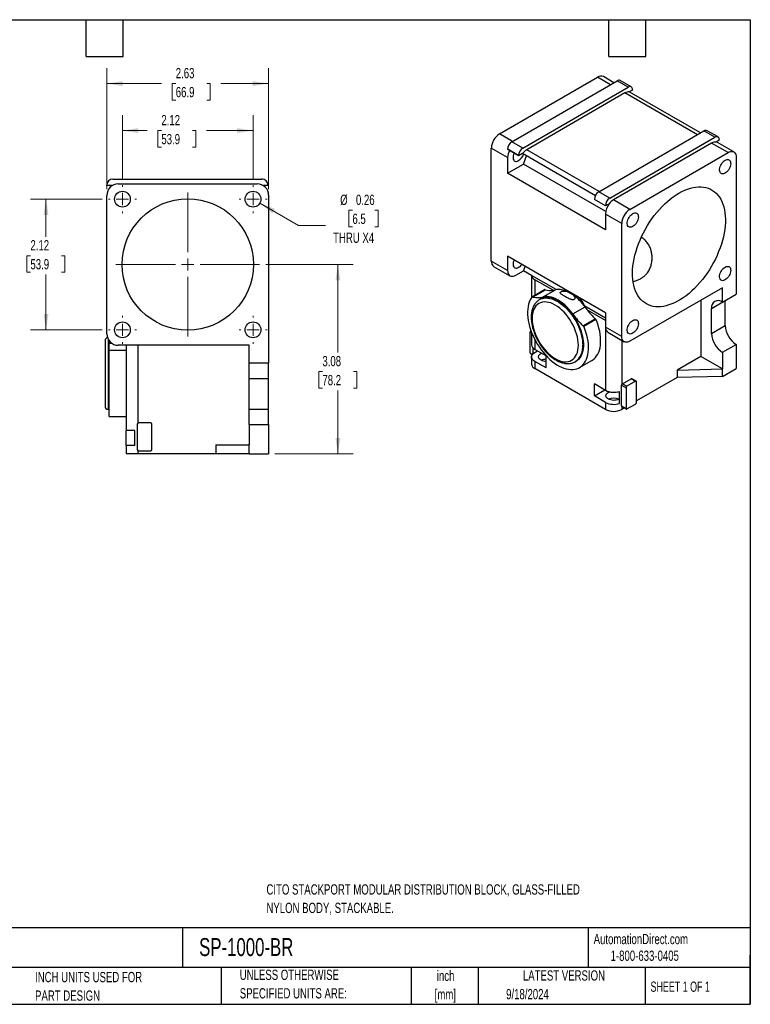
# Model space of a CAD drawing. Header units: inches. Extents: x 0.5 to 21.5, y 0.5 to 16.5.
# Tile 2 of 2: x 9.6 to 21.5, y 0.5 to 16.5. Entities that reach past the tile are written whole.
import ezdxf

# ---------------------------------------------------------------- set-up
doc = ezdxf.new("R2010")
doc.units = ezdxf.units.IN
doc.header["$LTSCALE"] = 2
doc.header["$MEASUREMENT"] = 0
doc.layers.add('TEXT', color=140, linetype='Continuous', lineweight=25)
doc.styles.add('SLDTEXTSTYLE0', font='TXT', dxfattribs={"width": 0.7})
doc.styles.add('SLDTEXTSTYLE1', font='TXT', dxfattribs={"width": 0.65})
doc.dimstyles.new('SLDDIMSTYLE1', dxfattribs={"dimtxt": 0.169922, "dimasz": 0.26, "dimexe": 0, "dimexo": 0.0625, "dimgap": 0.04248, "dimtad": 0, "dimtih": 1, "dimtoh": 1, "dimrnd": 1e-09, "dimzin": 12, "dimdsep": 46, "dimtxsty": 'SLDTEXTSTYLE0', "dimsah": 1, "dimcen": 0.09, "dimadec": 0, "dimazin": 3, "dimtfac": 1, "dimtofl": 0, "dimtmove": 0, "dimatfit": 3, "dimfxl": 0, "dimfrac": 2, "dimtolj": 1, "dimtzin": 12, "dimarcsym": 0})
doc.dimstyles.new('SLDDIMSTYLE2', dxfattribs={"dimtxt": 0.169922, "dimasz": 0.26, "dimexe": 0, "dimexo": 0.0625, "dimgap": 0.04248, "dimtad": 0, "dimtih": 1, "dimtoh": 1, "dimrnd": 1e-09, "dimdsep": 46, "dimtxsty": 'SLDTEXTSTYLE0', "dimsah": 1, "dimcen": 0, "dimadec": 0, "dimazin": 2, "dimtfac": 1, "dimtofl": 0, "dimtmove": 0, "dimatfit": 3, "dimfxl": 0, "dimfrac": 2, "dimtolj": 1, "dimtzin": 12, "dimarcsym": 0})

# ---------------------------------------------------------------- blocks, each defined once
blk = doc.blocks.new('_D_2')
at = {"color": 7, "linetype": 'Continuous', "lineweight": 0}
for p, q in [((10.961, 13.584), (9.796, 13.584)), ((10.046, 13.584), (10.046, 12.973)), ((9.793, 12.665), (9.736, 12.665)), ((9.736, 12.665), (9.736, 12.395)), ((10.298, 12.665), (10.355, 12.665)), ((10.355, 12.665), (10.355, 12.395)), ((9.736, 12.395), (9.793, 12.395)), ((10.046, 11.46), (10.046, 12.357)), ((10.355, 12.395), (10.298, 12.395)), ((10.961, 11.46), (9.796, 11.46))]:
    blk.add_line(p, q, dxfattribs=at)
at = {"color": 7, "linetype": 'Continuous', "lineweight": 18}
for points in [[(10.046, 13.584), (10.006, 13.324), (10.086, 13.324)], [(10.046, 11.46), (10.086, 11.72), (10.006, 11.72)]]:
    blk.add_solid(points, dxfattribs=at)
at = {"color": 7, "linetype": 'Continuous', "lineweight": 18, "char_height": 0.1667, "attachment_point": 1, "style": 'SLDTEXTSTYLE0'}
for s, insert in [('2.12', (9.793, 12.918)), ('53.9', (9.793, 12.61))]:
    blk.add_mtext(s, dxfattribs=dict(at, insert=insert))
blk = doc.blocks.new('_D_3')
at = {"color": 7, "linetype": 'Continuous', "lineweight": 0}
for p, q in [((11.289, 13.912), (11.289, 14.948)), ((13.413, 13.912), (13.413, 14.948)), ((11.289, 14.698), (11.692, 14.698)), ((11.922, 14.698), (11.865, 14.698)), ((11.865, 14.698), (11.865, 14.428)), ((12.427, 14.698), (12.484, 14.698)), ((12.484, 14.698), (12.484, 14.428)), ((13.413, 14.698), (12.657, 14.698)), ((11.865, 14.428), (11.922, 14.428)), ((12.484, 14.428), (12.427, 14.428))]:
    blk.add_line(p, q, dxfattribs=at)
at = {"color": 7, "linetype": 'Continuous', "lineweight": 18}
for points in [[(11.289, 14.698), (11.549, 14.658), (11.549, 14.738)], [(13.413, 14.698), (13.153, 14.738), (13.153, 14.658)]]:
    blk.add_solid(points, dxfattribs=at)
at = {"color": 7, "linetype": 'Continuous', "lineweight": 18, "char_height": 0.1667, "attachment_point": 1, "style": 'SLDTEXTSTYLE0'}
for s, insert in [('2.12', (11.922, 14.951)), ('53.9', (11.922, 14.643))]:
    blk.add_mtext(s, dxfattribs=dict(at, insert=insert))
blk = doc.blocks.new('_D_4')
at = {"color": 7, "linetype": 'Continuous', "lineweight": 0}
for p, q in [((11.035, 13.745), (11.035, 15.712)), ((13.667, 13.746), (13.667, 15.712)), ((11.035, 15.462), (11.926, 15.462)), ((12.156, 15.462), (12.099, 15.462)), ((12.099, 15.462), (12.099, 15.192)), ((12.661, 15.462), (12.718, 15.462)), ((12.718, 15.462), (12.718, 15.192)), ((13.667, 15.462), (12.891, 15.462)), ((12.099, 15.192), (12.156, 15.192)), ((12.718, 15.192), (12.661, 15.192))]:
    blk.add_line(p, q, dxfattribs=at)
at = {"color": 7, "linetype": 'Continuous', "lineweight": 18}
for points in [[(11.035, 15.462), (11.295, 15.422), (11.295, 15.502)], [(13.667, 15.462), (13.407, 15.502), (13.407, 15.422)]]:
    blk.add_solid(points, dxfattribs=at)
at = {"color": 7, "linetype": 'Continuous', "lineweight": 18, "char_height": 0.1667, "attachment_point": 1, "style": 'SLDTEXTSTYLE0'}
for s, insert in [('2.63', (12.156, 15.715)), ('66.9', (12.156, 15.407))]:
    blk.add_mtext(s, dxfattribs=dict(at, insert=insert))
blk = doc.blocks.new('_D_5')
at = {"color": 7, "linetype": 'Continuous', "lineweight": 0}
for p, q in [((13.524, 13.52), (14.152, 13.157)), ((15.029, 13.404), (14.972, 13.404)), ((14.972, 13.404), (14.972, 13.133)), ((15.393, 13.404), (15.45, 13.404)), ((15.45, 13.404), (15.45, 13.133)), ((14.152, 13.157), (14.59, 13.157)), ((14.972, 13.133), (15.029, 13.133)), ((15.45, 13.133), (15.393, 13.133))]:
    blk.add_line(p, q, dxfattribs=at)
at = {"color": 7, "linetype": 'Continuous', "lineweight": 18}
blk.add_solid([(13.524, 13.52), (13.729, 13.355), (13.769, 13.424)], dxfattribs=at)
at = {"color": 7, "linetype": 'Continuous', "lineweight": 18, "char_height": 0.1667, "attachment_point": 1, "style": 'SLDTEXTSTYLE0'}
for s, insert in [('%%c', (14.83, 13.656)), ('0.26', (15.087, 13.656)), ('6.5', (15.029, 13.348)), ('THRU X4', (14.715, 13.04))]:
    blk.add_mtext(s, dxfattribs=dict(at, insert=insert))
blk = doc.blocks.new('_D_6')
at = {"color": 7, "linetype": 'Continuous', "lineweight": 0}
for p, q in [((13.619, 12.522), (15.043, 12.522)), ((14.793, 12.522), (14.793, 11.09)), ((14.541, 10.782), (14.484, 10.782)), ((14.484, 10.782), (14.484, 10.512)), ((15.046, 10.782), (15.103, 10.782)), ((15.103, 10.782), (15.103, 10.512)), ((14.484, 10.512), (14.541, 10.512)), ((14.793, 9.443), (14.793, 10.474)), ((15.103, 10.512), (15.046, 10.512)), ((13.767, 9.443), (15.043, 9.443))]:
    blk.add_line(p, q, dxfattribs=at)
at = {"color": 7, "linetype": 'Continuous', "lineweight": 18}
for points in [[(14.793, 12.522), (14.753, 12.262), (14.833, 12.262)], [(14.793, 9.443), (14.833, 9.703), (14.753, 9.703)]]:
    blk.add_solid(points, dxfattribs=at)
at = {"color": 7, "linetype": 'Continuous', "lineweight": 18, "char_height": 0.1667, "attachment_point": 1, "style": 'SLDTEXTSTYLE0'}
for s, insert in [('3.08', (14.541, 11.035)), ('78.2', (14.541, 10.727))]:
    blk.add_mtext(s, dxfattribs=dict(at, insert=insert))
blk = doc.blocks.new('SW_CENTERMARKSYMBOL_0')
at = {"color": 0, "linetype": 'Continuous', "lineweight": 18}
for p, q in [((0, 0.2), (0, 1.168)), ((-0.2, 0), (-1.168, 0)), ((0, 0), (-0.1, 0)), ((0, 0), (0, 0.1)), ((0, 0), (0, -0.1)), ((0, 0), (0.1, 0)), ((0.2, 0), (1.168, 0)), ((0, -0.2), (0, -1.168))]:
    blk.add_line(p, q, dxfattribs=at)
blk = doc.blocks.new('SW_CENTERMARKSYMBOL_1')
at = {"color": 0, "linetype": 'Continuous', "lineweight": 18}
for p, q in [((0, 0.2), (0, 0.228)), ((-0.2, 0), (-0.228, 0)), ((0, 0), (-0.1, 0)), ((0, 0), (0, 0.1)), ((0, 0), (0, -0.1)), ((0, 0), (0.1, 0)), ((0.2, 0), (0.228, 0)), ((0, -0.2), (0, -0.228))]:
    blk.add_line(p, q, dxfattribs=at)
blk = doc.blocks.new('SW_CENTERMARKSYMBOL_2')
at = {"color": 0, "linetype": 'Continuous', "lineweight": 18}
for p, q in [((0, 0.2), (0, 0.228)), ((-0.2, 0), (-0.228, 0)), ((0, 0), (-0.1, 0)), ((0, 0), (0, 0.1)), ((0, 0), (0, -0.1)), ((0, 0), (0.1, 0)), ((0.2, 0), (0.228, 0)), ((0, -0.2), (0, -0.228))]:
    blk.add_line(p, q, dxfattribs=at)
blk = doc.blocks.new('SW_CENTERMARKSYMBOL_3')
at = {"color": 0, "linetype": 'Continuous', "lineweight": 18}
for p, q in [((0, 0.2), (0, 0.228)), ((-0.2, 0), (-0.228, 0)), ((0, 0), (-0.1, 0)), ((0, 0), (0, 0.1)), ((0, 0), (0, -0.1)), ((0, 0), (0.1, 0)), ((0.2, 0), (0.228, 0)), ((0, -0.2), (0, -0.228))]:
    blk.add_line(p, q, dxfattribs=at)
blk = doc.blocks.new('SW_CENTERMARKSYMBOL_4')
at = {"color": 0, "linetype": 'Continuous', "lineweight": 18}
for p, q in [((0, 0.2), (0, 0.228)), ((-0.2, 0), (-0.228, 0)), ((0, 0), (-0.1, 0)), ((0, 0), (0, 0.1)), ((0, 0), (0, -0.1)), ((0, 0), (0.1, 0)), ((0.2, 0), (0.228, 0)), ((0, -0.2), (0, -0.228))]:
    blk.add_line(p, q, dxfattribs=at)

msp = doc.modelspace()

# ---------------------------------------------------------------- linework, layer by layer
for p, q in [((17.42, 14.643), (19.016, 15.566)), ((19.228, 15.444), (19.016, 15.566)), ((19.283, 15.475), (19.11, 15.575)), ((17.624, 14.517), (19.336, 15.506)), ((17.803, 14.414), (19.514, 15.403)), ((19.514, 15.403), (19.336, 15.506)), ((19.564, 15.408), (19.386, 15.511)), ((19.585, 15.362), (19.585, 15.357)), ((19.461, 15.309), (17.864, 14.386)), ((20.639, 14.629), (19.461, 15.309)), ((19.585, 15.357), (19.532, 15.326)), ((20.689, 14.659), (19.532, 15.326)), ((17.631, 14.521), (17.42, 14.643)), ((19.035, 13.702), (20.746, 14.692)), ((19.213, 13.599), (20.924, 14.589)), ((20.924, 14.589), (20.746, 14.692)), ((20.975, 14.594), (20.796, 14.696)), ((17.288, 12.577), (17.288, 14.414)), ((17.553, 14.261), (17.288, 14.414)), ((17.803, 14.414), (17.624, 14.517)), ((20.871, 14.495), (19.275, 13.572)), ((21.138, 14.341), (20.871, 14.495)), ((20.995, 14.542), (20.943, 14.512)), ((20.944, 14.512), (20.943, 14.512)), ((21.231, 14.351), (20.966, 14.504)), ((20.995, 14.548), (20.995, 14.542)), ((17.553, 14.261), (17.553, 14.006)), ((17.732, 14.291), (17.554, 14.394)), ((17.554, 14.39), (17.554, 14.394)), ((17.732, 14.287), (17.554, 14.39)), ((17.794, 14.323), (17.732, 14.287)), ((17.732, 14.287), (17.732, 14.291)), ((18.98, 13.639), (17.794, 14.323)), ((17.809, 14.154), (17.86, 14.285)), ((19.042, 13.706), (17.864, 14.386)), ((19.541, 13.418), (21.138, 14.341)), ((21.27, 14.265), (21.27, 12.04)), ((17.553, 14.006), (17.809, 14.154)), ((19.148, 13.382), (17.809, 14.154)), ((19.144, 13.087), (17.553, 14.006)), ((11.035, 13.804), (11.035, 13.809)), ((11.123, 13.804), (11.035, 13.804)), ((11.135, 13.909), (13.555, 13.91)), ((11.222, 13.832), (13.48, 13.833)), ((13.655, 13.804), (13.581, 13.804)), ((13.655, 13.81), (13.655, 13.804)), ((11.035, 11.396), (11.035, 13.645)), ((13.667, 13.646), (13.667, 10.922)), ((19.213, 13.599), (19.035, 13.702)), ((19.143, 13.477), (18.964, 13.58)), ((18.964, 13.576), (18.964, 13.58)), ((19.143, 13.473), (18.964, 13.576)), ((19.205, 13.509), (19.143, 13.473)), ((19.143, 13.473), (19.143, 13.477)), ((19.206, 13.508), (19.205, 13.509)), ((19.541, 13.418), (19.275, 13.572)), ((19.409, 13.189), (19.144, 13.342)), ((19.144, 13.342), (19.144, 13.087)), ((19.409, 11.353), (19.409, 13.189)), ((19.144, 11.738), (17.553, 12.656)), ((17.553, 12.656), (17.553, 12.424)), ((17.553, 12.424), (17.288, 12.577)), ((17.326, 12.492), (17.591, 12.339)), ((17.809, 12.42), (17.837, 12.492)), ((17.685, 12.348), (17.809, 12.42)), ((17.943, 12.343), (17.809, 12.42)), ((17.942, 12.343), (17.942, 11.983)), ((18.342, 12.113), (17.943, 12.343)), ((18.292, 12.103), (17.997, 12.273)), ((17.997, 12.273), (17.997, 12.026)), ((17.956, 12.002), (18.154, 12.117)), ((17.96, 11.999), (17.956, 12.002)), ((17.96, 11.999), (18.158, 12.113)), ((17.969, 11.994), (18.167, 12.108)), ((18.133, 11.996), (18.331, 12.111)), ((18.158, 12.113), (18.154, 12.117)), ((18.523, 12.083), (18.62, 12.027)), ((21.047, 12.145), (19.541, 11.276)), ((21.047, 11.911), (21.047, 12.145)), ((21.047, 11.911), (21.27, 12.04)), ((18.067, 11.949), (18.07, 11.951)), ((18.081, 11.957), (18.07, 11.951)), ((18.808, 11.843), (18.806, 11.842)), ((19.144, 11.65), (18.808, 11.843)), ((20.693, 11.941), (20.693, 11.028)), ((20.87, 11.809), (21.093, 11.938)), ((21.093, 11.53), (21.093, 11.938)), ((18.614, 11.718), (18.812, 11.833)), ((19.144, 11.611), (18.851, 11.78)), ((19.144, 11.738), (19.144, 11.506)), ((20.87, 11.401), (20.87, 11.809)), ((18.778, 11.527), (18.976, 11.641)), ((18.787, 11.522), (18.985, 11.636)), ((18.791, 11.521), (18.787, 11.522)), ((18.791, 11.521), (18.989, 11.635)), ((18.989, 11.635), (18.985, 11.636)), ((20.87, 11.401), (21.093, 11.53)), ((17.918, 11.083), (17.918, 11.42)), ((17.942, 11.406), (17.918, 11.42)), ((17.932, 11.444), (17.934, 11.445)), ((17.935, 11.443), (17.932, 11.444)), ((17.942, 11.423), (17.942, 11.217)), ((19.409, 11.353), (19.144, 11.506)), ((19.146, 11.478), (19.146, 10.477)), ((19.182, 11.42), (19.448, 11.267)), ((11.055, 11.31), (11.055, 10.751)), ((11.071, 11.245), (11.071, 11.285)), ((11.071, 11.245), (11.11, 11.245)), ((11.071, 11.128), (11.071, 11.245)), ((11.22, 11.351), (11.22, 11.351)), ((13.351, 11.209), (11.222, 11.209)), ((11.351, 11.209), (11.351, 9.822)), ((11.538, 11.209), (11.538, 9.943)), ((13.351, 10.922), (13.351, 11.209)), ((17.997, 11.3), (17.997, 11.141)), ((19.411, 11.288), (19.411, 10.576)), ((21.047, 11.095), (21.27, 11.224)), ((21.27, 11.224), (21.27, 10.832)), ((11.071, 10.051), (11.071, 11.128)), ((11.071, 11.128), (11.351, 11.128)), ((17.956, 11.061), (17.918, 11.083)), ((17.922, 11.074), (17.953, 11.057)), ((17.968, 11.076), (17.968, 11.162)), ((17.968, 11.076), (18.039, 11.117)), ((18.178, 11.036), (17.997, 11.141)), ((18.092, 11.074), (18.103, 11.079)), ((21.047, 11.095), (21.047, 10.824)), ((13.351, 10.922), (13.667, 10.922)), ((13.351, 10.672), (13.351, 10.922)), ((13.667, 10.672), (13.667, 10.922)), ((17.942, 11.021), (17.942, 10.908)), ((17.997, 10.945), (17.997, 10.831)), ((18.178, 10.84), (17.997, 10.945)), ((18.178, 10.84), (18.178, 11.036)), ((18.652, 10.942), (18.649, 10.941)), ((18.652, 10.942), (18.663, 10.948)), ((18.724, 10.848), (18.922, 10.962)), ((20.693, 11.028), (20.308, 10.806)), ((21.047, 10.824), (20.693, 11.028)), ((11.055, 10.751), (11.055, 10.169)), ((19.146, 10.168), (17.997, 10.831)), ((20.308, 10.806), (21.047, 10.824)), ((20.308, 10.806), (20.308, 10.686)), ((21.047, 10.703), (21.27, 10.832)), ((21.047, 10.703), (21.047, 10.824)), ((13.351, 10.672), (13.667, 10.672)), ((13.351, 10.172), (13.351, 10.672)), ((13.667, 10.172), (13.667, 10.672)), ((19.146, 10.477), (18.965, 10.582)), ((18.965, 10.386), (18.965, 10.582)), ((19.406, 10.561), (19.48, 10.518)), ((19.406, 10.224), (19.406, 10.561)), ((19.42, 10.585), (19.56, 10.666)), ((19.42, 10.585), (19.494, 10.543)), ((19.634, 10.624), (19.494, 10.543)), ((19.56, 10.666), (19.634, 10.624)), ((19.644, 10.625), (19.57, 10.667)), ((20.308, 10.686), (19.648, 10.304)), ((19.648, 10.279), (19.648, 10.615)), ((21.047, 10.703), (20.308, 10.686)), ((18.965, 10.386), (19.135, 10.484)), ((19.374, 10.264), (19.374, 10.46)), ((19.48, 10.518), (19.48, 10.182)), ((19.146, 10.281), (18.965, 10.386)), ((19.146, 10.281), (19.146, 10.168)), ((19.494, 10.174), (19.634, 10.254)), ((11.055, 10.169), (11.071, 10.169)), ((13.351, 10.172), (13.667, 10.172)), ((13.351, 9.922), (13.351, 10.172)), ((13.667, 9.922), (13.667, 10.172)), ((19.406, 10.224), (19.48, 10.182)), ((19.41, 10.215), (19.484, 10.173)), ((19.411, 10.214), (19.411, 10.168)), ((19.452, 10.191), (19.411, 10.168)), ((11.071, 10.051), (11.351, 10.051)), ((11.531, 9.928), (11.531, 9.516)), ((11.749, 9.948), (11.551, 9.948)), ((11.769, 9.516), (11.769, 9.928)), ((13.351, 9.922), (13.351, 9.591)), ((13.351, 9.922), (13.667, 9.922)), ((13.667, 9.922), (13.667, 9.443)), ((11.491, 9.822), (11.351, 9.822)), ((11.351, 9.582), (11.351, 9.822)), ((11.491, 9.582), (11.491, 9.822)), ((11.351, 9.582), (11.351, 9.443)), ((11.491, 9.582), (11.351, 9.582)), ((11.538, 9.443), (11.351, 9.443)), ((11.538, 9.5), (11.538, 9.443)), ((12.807, 9.443), (11.538, 9.443)), ((11.551, 9.496), (11.749, 9.496)), ((12.807, 9.591), (12.807, 9.443)), ((12.807, 9.591), (13.351, 9.591)), ((13.351, 9.443), (12.807, 9.443)), ((13.351, 9.443), (13.351, 9.591)), ((13.351, 9.443), (13.667, 9.443))]:
    msp.add_line(p, q)
at = {"flags": 128}
for points in [[(20.966, 14.504), (20.958, 14.508), (20.944, 14.512)], [(17.657, 14.33), (17.657, 14.329), (17.649, 14.308), (17.644, 14.287), (17.642, 14.267), (17.643, 14.249), (17.646, 14.233), (17.653, 14.219), (17.662, 14.209), (17.673, 14.201), (17.686, 14.198), (17.7, 14.198), (17.716, 14.202), (17.732, 14.21)], [(21.138, 14.341), (21.158, 14.351), (21.179, 14.358), (21.198, 14.359), (21.215, 14.357), (21.231, 14.351), (21.245, 14.34), (21.256, 14.326), (21.263, 14.309), (21.268, 14.288), (21.27, 14.265)], [(21.09, 14.215), (21.107, 14.222), (21.122, 14.226), (21.137, 14.227), (21.15, 14.223), (21.161, 14.216), (21.17, 14.206), (21.176, 14.192), (21.18, 14.176), (21.181, 14.158), (21.179, 14.138), (21.174, 14.117), (21.166, 14.096), (21.156, 14.076), (21.144, 14.056), (21.13, 14.039), (21.114, 14.023), (21.098, 14.011), (21.082, 14.001), (21.066, 13.995), (21.051, 13.993), (21.037, 13.995), (21.025, 14), (21.015, 14.009), (21.007, 14.021), (21.002, 14.036), (21, 14.053), (21.001, 14.072), (21.004, 14.093), (21.011, 14.114), (21.02, 14.134), (21.031, 14.154), (21.044, 14.173), (21.059, 14.19), (21.074, 14.204), (21.09, 14.215)], [(20.339, 13.681), (20.386, 13.707), (20.433, 13.729), (20.48, 13.747), (20.525, 13.762), (20.571, 13.773), (20.615, 13.78), (20.658, 13.784), (20.7, 13.784), (20.74, 13.78), (20.779, 13.772), (20.817, 13.761), (20.852, 13.746), (20.886, 13.727), (20.917, 13.705), (20.946, 13.679), (20.973, 13.65), (20.997, 13.617), (21.019, 13.582), (21.038, 13.543), (21.055, 13.502), (21.068, 13.458), (21.079, 13.412), (21.087, 13.363), (21.092, 13.312), (21.095, 13.259), (21.094, 13.204), (21.09, 13.148), (21.084, 13.091), (21.074, 13.032), (21.062, 12.973), (21.047, 12.912), (21.029, 12.852), (21.009, 12.791), (20.985, 12.731), (20.96, 12.67), (20.932, 12.611), (20.902, 12.552), (20.869, 12.494), (20.835, 12.437), (20.798, 12.382), (20.76, 12.328), (20.72, 12.276), (20.679, 12.227), (20.637, 12.179), (20.593, 12.134), (20.548, 12.092), (20.503, 12.052), (20.456, 12.015), (20.41, 11.982), (20.363, 11.951), (20.316, 11.924), (20.269, 11.9), (20.222, 11.88), (20.176, 11.864), (20.131, 11.851), (20.086, 11.842), (20.042, 11.836), (20, 11.834), (19.958, 11.836), (19.919, 11.842), (19.88, 11.852), (19.844, 11.865), (19.81, 11.882), (19.777, 11.903), (19.747, 11.927), (19.719, 11.954), (19.693, 11.985), (19.67, 12.019), (19.65, 12.056), (19.632, 12.096), (19.617, 12.138), (19.605, 12.184), (19.595, 12.231), (19.589, 12.281), (19.585, 12.333), (19.584, 12.387), (19.586, 12.442), (19.592, 12.499), (19.6, 12.557), (19.61, 12.616), (19.624, 12.676), (19.641, 12.737), (19.66, 12.797), (19.682, 12.858), (19.706, 12.918), (19.733, 12.978), (19.762, 13.038), (19.793, 13.096), (19.827, 13.153), (19.862, 13.21), (19.899, 13.264), (19.938, 13.317), (19.979, 13.368), (20.021, 13.416), (20.064, 13.462), (20.108, 13.506), (20.153, 13.547), (20.199, 13.585), (20.246, 13.621), (20.292, 13.653), (20.339, 13.681)], [(19.588, 13.348), (19.605, 13.355), (19.62, 13.359), (19.635, 13.36), (19.648, 13.356), (19.659, 13.349), (19.668, 13.339), (19.675, 13.325), (19.678, 13.309), (19.679, 13.291), (19.677, 13.271), (19.672, 13.25), (19.664, 13.229), (19.654, 13.209), (19.642, 13.189), (19.628, 13.172), (19.613, 13.156), (19.597, 13.144), (19.58, 13.134), (19.564, 13.128), (19.549, 13.126), (19.535, 13.128), (19.523, 13.133), (19.513, 13.142), (19.505, 13.154), (19.5, 13.169), (19.498, 13.186), (19.499, 13.205), (19.502, 13.226), (19.509, 13.247), (19.518, 13.267), (19.529, 13.287), (19.542, 13.306), (19.557, 13.323), (19.572, 13.337), (19.588, 13.348)], [(17.657, 12.596), (17.657, 12.594), (17.649, 12.573), (17.644, 12.553), (17.642, 12.533), (17.643, 12.514), (17.646, 12.498), (17.653, 12.485), (17.662, 12.474), (17.673, 12.467), (17.686, 12.464), (17.7, 12.464), (17.716, 12.468), (17.732, 12.476)], [(21.09, 12.48), (21.107, 12.488), (21.122, 12.492), (21.137, 12.492), (21.15, 12.489), (21.161, 12.482), (21.17, 12.471), (21.176, 12.458), (21.18, 12.442), (21.181, 12.423), (21.179, 12.403), (21.174, 12.383), (21.166, 12.362), (21.156, 12.341), (21.144, 12.322), (21.13, 12.304), (21.114, 12.289), (21.098, 12.276), (21.082, 12.267), (21.066, 12.261), (21.051, 12.259), (21.037, 12.26), (21.025, 12.266), (21.015, 12.275), (21.007, 12.287), (21.002, 12.302), (21, 12.319), (21.001, 12.338), (21.004, 12.358), (21.011, 12.379), (21.02, 12.4), (21.031, 12.42), (21.044, 12.439), (21.059, 12.455), (21.074, 12.469), (21.09, 12.48)], [(17.553, 12.424), (17.554, 12.401), (17.559, 12.381), (17.567, 12.363), (17.578, 12.349), (17.591, 12.339), (17.607, 12.332), (17.625, 12.33), (17.644, 12.332), (17.664, 12.338), (17.685, 12.348)], [(17.956, 12.002), (17.937, 11.975), (17.92, 11.945), (17.906, 11.912), (17.895, 11.876), (17.887, 11.837), (17.881, 11.796), (17.879, 11.753), (17.879, 11.708), (17.883, 11.662), (17.889, 11.614), (17.899, 11.566), (17.911, 11.517), (17.926, 11.467), (17.944, 11.417), (17.965, 11.368), (17.988, 11.319), (18.013, 11.271), (18.04, 11.224), (18.07, 11.178), (18.101, 11.134), (18.134, 11.092), (18.168, 11.052), (18.204, 11.015), (18.241, 10.98), (18.278, 10.948), (18.316, 10.919), (18.354, 10.894), (18.393, 10.872), (18.431, 10.853), (18.469, 10.838), (18.507, 10.827), (18.543, 10.819), (18.579, 10.815), (18.613, 10.815), (18.646, 10.819), (18.678, 10.827), (18.707, 10.839), (18.734, 10.854), (18.76, 10.873), (18.783, 10.896), (18.803, 10.922), (18.821, 10.951), (18.836, 10.983), (18.848, 11.018), (18.858, 11.056), (18.864, 11.096), (18.868, 11.138), (18.868, 11.182), (18.866, 11.228), (18.861, 11.275), (18.852, 11.323), (18.841, 11.372), (18.827, 11.421), (18.81, 11.471), (18.791, 11.521)], [(18.614, 11.718), (18.583, 11.759), (18.551, 11.797), (18.517, 11.832), (18.482, 11.865), (18.446, 11.895), (18.41, 11.921), (18.374, 11.944), (18.337, 11.963), (18.301, 11.979), (18.265, 11.99), (18.23, 11.998), (18.196, 12.001), (18.164, 12.001), (18.133, 11.996)], [(18.07, 11.951), (18.091, 11.962), (18.118, 11.971), (18.147, 11.977), (18.177, 11.979), (18.209, 11.977), (18.242, 11.972), (18.276, 11.963), (18.31, 11.949), (18.345, 11.933), (18.38, 11.913), (18.415, 11.889), (18.449, 11.862), (18.483, 11.833), (18.516, 11.8), (18.548, 11.765), (18.579, 11.728), (18.608, 11.689), (18.635, 11.647), (18.66, 11.605), (18.683, 11.561), (18.704, 11.517), (18.722, 11.472), (18.738, 11.427), (18.751, 11.382), (18.761, 11.337), (18.769, 11.294), (18.773, 11.251), (18.775, 11.21)], [(18.374, 11.93), (18.409, 11.908), (18.443, 11.883), (18.477, 11.854), (18.511, 11.823), (18.543, 11.789), (18.575, 11.753), (18.604, 11.715), (18.632, 11.675), (18.659, 11.633), (18.683, 11.59), (18.705, 11.546), (18.724, 11.501), (18.741, 11.456), (18.756, 11.411), (18.767, 11.366), (18.776, 11.322), (18.782, 11.278), (18.785, 11.237), (18.785, 11.196), (18.782, 11.158), (18.776, 11.121), (18.767, 11.087), (18.756, 11.056), (18.741, 11.027), (18.724, 11.002), (18.705, 10.98), (18.683, 10.961), (18.663, 10.948)], [(18.922, 10.962), (18.932, 10.969), (18.958, 10.988), (18.981, 11.01), (19.001, 11.036), (19.019, 11.065), (19.034, 11.097), (19.046, 11.132), (19.056, 11.17), (19.062, 11.21), (19.066, 11.252), (19.066, 11.296), (19.064, 11.342), (19.059, 11.389), (19.05, 11.437), (19.039, 11.486), (19.025, 11.536), (19.008, 11.585), (18.989, 11.635)], [(19.588, 11.613), (19.605, 11.621), (19.62, 11.625), (19.635, 11.625), (19.648, 11.622), (19.659, 11.615), (19.668, 11.604), (19.675, 11.591), (19.678, 11.575), (19.679, 11.556), (19.677, 11.536), (19.672, 11.516), (19.664, 11.495), (19.654, 11.474), (19.642, 11.455), (19.628, 11.437), (19.613, 11.422), (19.597, 11.409), (19.58, 11.4), (19.564, 11.394), (19.549, 11.392), (19.535, 11.393), (19.523, 11.399), (19.513, 11.408), (19.505, 11.42), (19.5, 11.435), (19.498, 11.452), (19.499, 11.471), (19.502, 11.491), (19.509, 11.512), (19.518, 11.533), (19.529, 11.553), (19.542, 11.572), (19.557, 11.588), (19.572, 11.602), (19.588, 11.613)], [(19.541, 11.276), (19.52, 11.266), (19.5, 11.26), (19.481, 11.258), (19.463, 11.261), (19.448, 11.267), (19.434, 11.278), (19.423, 11.292), (19.415, 11.309), (19.41, 11.33), (19.409, 11.353)], [(17.997, 10.945), (17.977, 10.958), (17.961, 10.973), (17.95, 10.99), (17.944, 11.007), (17.942, 11.025), (17.946, 11.043), (17.955, 11.06), (17.968, 11.076)], [(18.178, 10.947), (18.157, 10.948), (18.135, 10.952), (18.114, 10.958), (18.096, 10.966), (18.08, 10.976), (18.068, 10.987), (18.06, 11), (18.055, 11.013), (18.055, 11.026), (18.058, 11.039), (18.066, 11.052), (18.077, 11.063), (18.092, 11.074)], [(19.374, 10.338), (19.361, 10.331), (19.342, 10.324), (19.321, 10.318), (19.299, 10.315), (19.276, 10.314), (19.253, 10.316), (19.231, 10.32), (19.21, 10.326), (19.192, 10.334), (19.177, 10.343), (19.164, 10.355), (19.156, 10.367), (19.151, 10.38), (19.151, 10.393), (19.154, 10.406), (19.162, 10.419), (19.173, 10.431), (19.188, 10.441), (19.188, 10.441)], [(19.188, 10.441), (19.206, 10.449), (19.213, 10.452)]]:
    msp.add_lwpolyline(points, dxfattribs=at)
for centre, radius in [((11.289, 13.584), 0.128), ((13.413, 13.584), 0.128), ((12.351, 12.522), 1.068), ((11.289, 11.46), 0.128), ((13.413, 11.46), 0.128)]:
    msp.add_circle(centre, radius)
for centre, radius, start, end in [((19.071, 15.492), 0.0918, 64.8763, 126.4925), ((19.365, 15.468), 0.048, 64.0703, 127.2985), ((19.541, 15.369), 0.0437, 350.7965, 129.2682), ((19.521, 15.217), 0.11, 83.8247, 122.9106), ((17.573, 14.402), 0.285, 122.4145, 177.6107), ((20.775, 14.653), 0.048, 64.0703, 127.2985), ((20.952, 14.555), 0.0437, 350.7965, 129.2682), ((17.707, 14.387), 0.154, 122.6327, 177.3924), ((17.885, 14.284), 0.154, 122.6327, 177.3924), ((20.931, 14.402), 0.11, 83.8247, 122.9106), ((17.815, 14.253), 0.262, 152.5986, 178.2658), ((17.623, 14.379), 0.201, 303.0436, 340.8642), ((17.992, 14.175), 0.247, 121.244, 143.1816), ((11.135, 13.809), 0.1, 90.0435, 180), ((11.222, 13.645), 0.187, 90.0435, 180), ((13.48, 13.646), 0.187, 0, 90.0435), ((13.555, 13.81), 0.1, 0, 90.0435), ((19.118, 13.573), 0.154, 122.6327, 177.3924), ((19.296, 13.47), 0.154, 122.6327, 177.3924), ((19.429, 13.33), 0.285, 141.2763, 177.4281), ((19.403, 13.361), 0.247, 121.244, 143.1816), ((19.694, 13.177), 0.285, 122.4145, 177.6107), ((17.379, 12.567), 0.0918, 173.5491, 235.1388), ((17.641, 12.625), 0.175, 301.5569, 324.4386), ((18.039, 12.362), 0.0983, 191.1315, 244.7706), ((18.171, 12.126), 0.0185, 224.8065, 255.8009), ((18.245, 12.477), 0.377, 257.9796, 277.1059), ((18.252, 12.404), 0.304, 277.642, 285.1123), ((18.385, 11.802), 0.313, 63.7688, 99.8752), ((18.115, 11.335), 0.857, 35.5183, 53.8625), ((17.973, 12.012), 0.0185, 224.8065, 255.8009), ((18.046, 12.341), 0.356, 257.5334, 284.1664), ((18.204, 11.696), 0.289, 53.998, 115.1661), ((20.978, 11.827), 0.109, 50.7967, 189.214), ((19.665, 12.451), 1.281, 214.8835, 226.1862), ((19.931, 12.617), 1.366, 215.0416, 217.7814), ((19.84, 12.544), 1.25, 217.6787, 226.2675), ((18.792, 11.54), 0.0188, 224.3911, 255.0159), ((18.99, 11.654), 0.0188, 224.3911, 255.0159), ((21.477, 11.547), 0.384, 182.6055, 237.3945), ((11.222, 11.396), 0.187, 180, 270), ((17.949, 11.418), 0.0307, 122.6055, 177.3945), ((19.235, 11.496), 0.0918, 173.5491, 235.1388), ((21.254, 11.418), 0.384, 182.6055, 237.3945), ((11.056, 11.284), 0.05, 101.7381, 180), ((18.035, 11.225), 0.0927, 185.126, 246.1942), ((18.487, 11.18), 0.289, 304.8322, 6.0056), ((17.928, 11.082), 0.00986, 173.7012, 234.9867), ((18.035, 10.916), 0.0935, 185.3944, 245.9257), ((18.18, 10.789), 0.192, 90.4312, 114.5484), ((19.436, 10.559), 0.0298, 145.1897, 177.7228), ((19.435, 10.562), 0.0278, 121.604, 147.3909), ((19.566, 10.658), 0.0101, 65.6929, 125.6176), ((19.639, 10.617), 0.00873, 350.786, 129.2033), ((19.28, 10.739), 0.294, 242.939, 288.6408), ((19.302, 10.323), 0.136, 57.9006, 71.786), ((19.51, 10.517), 0.0307, 122.6055, 177.3945), ((19.28, 10.543), 0.294, 242.939, 288.6408), ((19.279, 10.149), 0.201, 65.6262, 114.3738), ((19.617, 10.28), 0.0307, 302.6055, 357.3945), ((11.056, 10.219), 0.05, 180, 269.5), ((19.279, 10.421), 0.286, 242.391, 297.609), ((19.416, 10.223), 0.00984, 173.6169, 235.0709), ((19.488, 10.18), 0.00873, 170.786, 309.2033), ((11.551, 9.928), 0.02, 90, 180), ((11.749, 9.928), 0.02, 0, 90), ((11.551, 9.516), 0.02, 180, 270), ((11.749, 9.516), 0.02, 270, 0)]:
    msp.add_arc(centre, radius, start, end)
for start_param, end_param in [(0.015352, 0.095113), (5.504308, 5.833468)]:
    msp.add_ellipse((18.418, 11.48), major_axis=(0.133, 0.602), ratio=0.697888, start_param=start_param, end_param=end_param)
for points, knots in [([(19.594, 12.248), (19.596, 12.249), (19.62, 12.252), (19.661, 12.266), (19.714, 12.289), (19.758, 12.318), (19.796, 12.351), (19.834, 12.394), (19.867, 12.45), (19.893, 12.521), (19.905, 12.599), (19.903, 12.674), (19.89, 12.742), (19.87, 12.8), (19.84, 12.858), (19.798, 12.911), (19.758, 12.948), (19.732, 12.962), (19.727, 12.965)], [0, 0, 0, 0, 0.007739, 0.07002, 0.132022, 0.186059, 0.240281, 0.294335, 0.374077, 0.453858, 0.541989, 0.630142, 0.695997, 0.762055, 0.827848, 0.905251, 0.982603, 1, 1, 1, 1]), ([(18.62, 12.027), (18.627, 12.02), (18.633, 12.012), (18.64, 12), (18.642, 11.996), (18.645, 11.988), (18.647, 11.983), (18.648, 11.975), (18.648, 11.97), (18.645, 11.962), (18.642, 11.958), (18.636, 11.954), (18.634, 11.952), (18.629, 11.951), (18.626, 11.95), (18.617, 11.949), (18.611, 11.949), (18.599, 11.951), (18.593, 11.953), (18.581, 11.956), (18.575, 11.958), (18.558, 11.964), (18.547, 11.969), (18.526, 11.979), (18.516, 11.984), (18.497, 11.994), (18.488, 12), (18.471, 12.01), (18.463, 12.015), (18.447, 12.024), (18.44, 12.029), (18.427, 12.039), (18.421, 12.043), (18.414, 12.051), (18.412, 12.053), (18.409, 12.058), (18.408, 12.061), (18.408, 12.066), (18.409, 12.069), (18.413, 12.075), (18.416, 12.077), (18.425, 12.082), (18.431, 12.084), (18.443, 12.088), (18.449, 12.089), (18.462, 12.09), (18.468, 12.09), (18.479, 12.09), (18.485, 12.09), (18.502, 12.088), (18.513, 12.086), (18.523, 12.083)], [0, 0, 0, 0, 0.0625, 0.0625, 0.09375, 0.09375, 0.125, 0.125, 0.15625, 0.15625, 0.1875, 0.1875, 0.203125, 0.203125, 0.21875, 0.21875, 0.25, 0.25, 0.28125, 0.28125, 0.3125, 0.3125, 0.375, 0.375, 0.4375, 0.4375, 0.5, 0.5, 0.5625, 0.5625, 0.625, 0.625, 0.6875, 0.6875, 0.71875, 0.71875, 0.75, 0.75, 0.78125, 0.78125, 0.8125, 0.8125, 0.84375, 0.84375, 0.875, 0.875, 0.90625, 0.90625, 0.9375, 0.9375, 1, 1, 1, 1]), ([(18.067, 11.949), (18.061, 11.945), (18.046, 11.936), (18.026, 11.918), (18.006, 11.896), (17.988, 11.871), (17.974, 11.845), (17.961, 11.816), (17.951, 11.786), (17.944, 11.753), (17.939, 11.719), (17.937, 11.684), (17.936, 11.647), (17.939, 11.61), (17.944, 11.572), (17.951, 11.533), (17.96, 11.494), (17.971, 11.456), (17.984, 11.418), (17.997, 11.382), (18.011, 11.351), (18.024, 11.324), (18.037, 11.298), (18.048, 11.279), (18.054, 11.269)], [0, 0, 0, 0, 0.0359036, 0.0857839, 0.1372456, 0.1844886, 0.232296, 0.2806119, 0.329322, 0.3782866, 0.4273718, 0.4764677, 0.5254795, 0.5743381, 0.6229964, 0.6713943, 0.7194366, 0.7669442, 0.8135279, 0.8581677, 0.8994086, 0.9287651, 0.9606021, 1, 1, 1, 1]), ([(18.328, 11.862), (18.428, 11.804), (18.523, 11.703), (18.664, 11.459), (18.704, 11.325), (18.704, 11.095), (18.664, 11.007), (18.523, 10.926), (18.428, 10.935), (18.228, 11.05), (18.132, 11.151), (17.991, 11.396), (17.951, 11.529), (17.951, 11.76), (17.991, 11.848), (18.132, 11.929), (18.228, 11.92), (18.328, 11.862)], [0, 0, 0, 0, 0.125, 0.125, 0.25, 0.25, 0.375, 0.375, 0.5, 0.5, 0.625, 0.625, 0.75, 0.75, 0.875, 0.875, 1, 1, 1, 1]), ([(11.006, 11.284), (11.006, 11.284), (11.006, 11.228), (11.006, 11.028), (11.006, 10.893), (11.006, 10.61), (11.006, 10.475), (11.006, 10.275), (11.006, 10.219), (11.006, 10.219)], [0, 0, 0, 0, 0.25, 0.25, 0.5, 0.5, 0.75, 0.75, 1, 1, 1, 1]), ([(18.054, 11.269), (18.062, 11.256), (18.073, 11.236), (18.091, 11.209), (18.107, 11.186), (18.127, 11.16), (18.148, 11.133), (18.172, 11.107), (18.196, 11.08), (18.222, 11.055), (18.25, 11.032), (18.278, 11.009), (18.306, 10.989), (18.336, 10.971), (18.365, 10.955), (18.395, 10.941), (18.426, 10.929), (18.456, 10.921), (18.486, 10.915), (18.515, 10.912), (18.544, 10.912), (18.573, 10.914), (18.601, 10.92), (18.626, 10.929), (18.641, 10.937), (18.648, 10.94)], [0, 0, 0, 0, 0.0533927, 0.0750524, 0.1109494, 0.1481293, 0.1879163, 0.2293229, 0.2719555, 0.3155038, 0.3597529, 0.4045494, 0.4497821, 0.4953697, 0.5412512, 0.5873771, 0.633687, 0.6801338, 0.7266707, 0.7732582, 0.8198785, 0.8665574, 0.9133875, 0.9605441, 1, 1, 1, 1])]:
    msp.add_open_spline(points, degree=3, knots=knots)
at = {"layer": 'TEXT'}
for p, q in [((0.5, 16.5), (21.5, 16.5)), ((10.7, 15.9), (10.7, 16.5)), ((11.3, 15.9), (11.3, 16.5)), ((19.2, 15.9), (19.2, 16.5)), ((19.8, 15.9), (19.8, 16.5)), ((21.5, 16.5), (21.5, 0.5)), ((10.7, 15.9), (11.3, 15.9)), ((19.2, 15.9), (19.8, 15.9)), ((21.5, 1.742), (0.5, 1.742)), ((12.264, 1.742), (12.264, 1.1)), ((18.864, 1.742), (18.864, 1.1)), ((21.5, 0.5), (21.5, 1.3)), ((21.5, 1.1), (0.5, 1.1)), ((12.896, 1.1), (12.896, 0.5)), ((15.986, 1.1), (15.986, 0.5)), ((17.072, 1.1), (17.072, 0.5)), ((19.791, 1.1), (19.791, 0.5)), ((0.5, 0.5), (21.5, 0.5))]:
    msp.add_line(p, q, dxfattribs=at)

# ---------------------------------------------------------------- block references
at = {"color": 7, "linetype": 'Continuous', "lineweight": 0}
for name, p in [('SW_CENTERMARKSYMBOL_1', (11.289, 13.584)), ('SW_CENTERMARKSYMBOL_4', (13.413, 13.584)), ('SW_CENTERMARKSYMBOL_0', (12.351, 12.522)), ('SW_CENTERMARKSYMBOL_2', (11.289, 11.46)), ('SW_CENTERMARKSYMBOL_3', (13.413, 11.46))]:
    msp.add_blockref(name, p, dxfattribs=at)

# ---------------------------------------------------------------- texts
at = {"color": 7, "linetype": 'Continuous', "lineweight": 0, "char_height": 0.16667, "attachment_point": 1, "style": 'SLDTEXTSTYLE0'}
for s, insert in [('CITO STACKPORT MODULAR DISTRIBUTION BLOCK, GLASS-FILLED', (13.631, 2.45)), ('NYLON BODY, STACKABLE.', (13.631, 2.15))]:
    msp.add_mtext(s, dxfattribs=dict(at, insert=insert))
at = {"color": 179, "linetype": 'Continuous', "lineweight": 18, "char_height": 0.16667, "attachment_point": 1, "style": 'SLDTEXTSTYLE0'}
for s, insert in [('AutomationDirect.com', (18.952, 1.644)), ('1-800-633-0405', (19.228, 1.373))]:
    msp.add_mtext(s, dxfattribs=dict(at, insert=insert))
at = {"layer": 'TEXT'}
for s, insert, char_height, attachment_point, style in [('CITO STACKPORT MODULAR DISTRIBUTION BLOCK', (0.627, 1.576), 0.29167, 1, 'SLDTEXTSTYLE0'), ('SP-1000-BR', (12.536, 1.576), 0.2917, 1, 'SLDTEXTSTYLE0'), ('INCH UNITS USED FOR', (9.868, 1.026), 0.16667, 1, 'SLDTEXTSTYLE0'), ('UNLESS OTHERWISE', (13.197, 1.063), 0.16667, 1, 'SLDTEXTSTYLE0'), ('inch', (16.545, 1.047), 0.1667, 2, 'SLDTEXTSTYLE0'), ('LATEST VERSION', (18.469, 1.052), 0.16667, 2, 'SLDTEXTSTYLE0'), ('SHEET 1 OF 1', (19.877, 0.87), 0.16667, 1, 'SLDTEXTSTYLE1'), ('PART DESIGN', (9.868, 0.725), 0.16667, 1, 'SLDTEXTSTYLE0'), ('SPECIFIED UNITS ARE:', (13.197, 0.762), 0.16667, 1, 'SLDTEXTSTYLE0'), ('[mm]', (16.54, 0.746), 0.1667, 2, 'SLDTEXTSTYLE0'), ('9/18/2024', (17.529, 0.749), 0.1667, 1, 'SLDTEXTSTYLE0')]:
    msp.add_mtext(s, dxfattribs=dict(at, insert=insert, char_height=char_height, attachment_point=attachment_point, style=style))

# ---------------------------------------------------------------- dimensions: what is measured, and where the dimension line sits
at = {"color": 7, "linetype": 'Continuous', "lineweight": 18}
for base, p1, p2, angle, picture, middle in [((13.667, 15.462), (11.035, 13.645), (13.667, 13.646), 0, '_D_4', (12.408, 15.462)), ((10.046, 11.46), (11.061, 13.584), (11.061, 11.46), 90, '_D_2', (10.046, 12.665)), ((14.793, 9.443), (13.519, 12.522), (13.667, 9.443), 90, '_D_6', (14.793, 10.782))]:
    dim = msp.add_linear_dim(base=base, p1=p1, p2=p2, angle=angle, dimstyle='SLDDIMSTYLE1', dxfattribs=at)
    dim.commit()
    dim.dimension.update_dxf_attribs({"geometry": picture, "text_midpoint": middle, "dimtype": 160})
dim = msp.add_linear_dim(base=(13.413, 14.698), p1=(11.289, 13.812), p2=(13.413, 13.812), dimstyle='SLDDIMSTYLE1', dxfattribs=at)
dim.commit()
dim.dimension.update_dxf_attribs({"geometry": '_D_3', "text_midpoint": (12.174, 14.698), "dimtype": 160})
dim = msp.add_diameter_dim_2p(p1=(13.302, 13.648), p2=(13.524, 13.52), text='<>\\PTHRU X4', dimstyle='SLDDIMSTYLE2', dxfattribs=at)
dim.commit()
dim.dimension.update_dxf_attribs({"geometry": '_D_5', "text_midpoint": (15.211, 13.245), "dimtype": 163})

doc.saveas('drawing.dxf')
